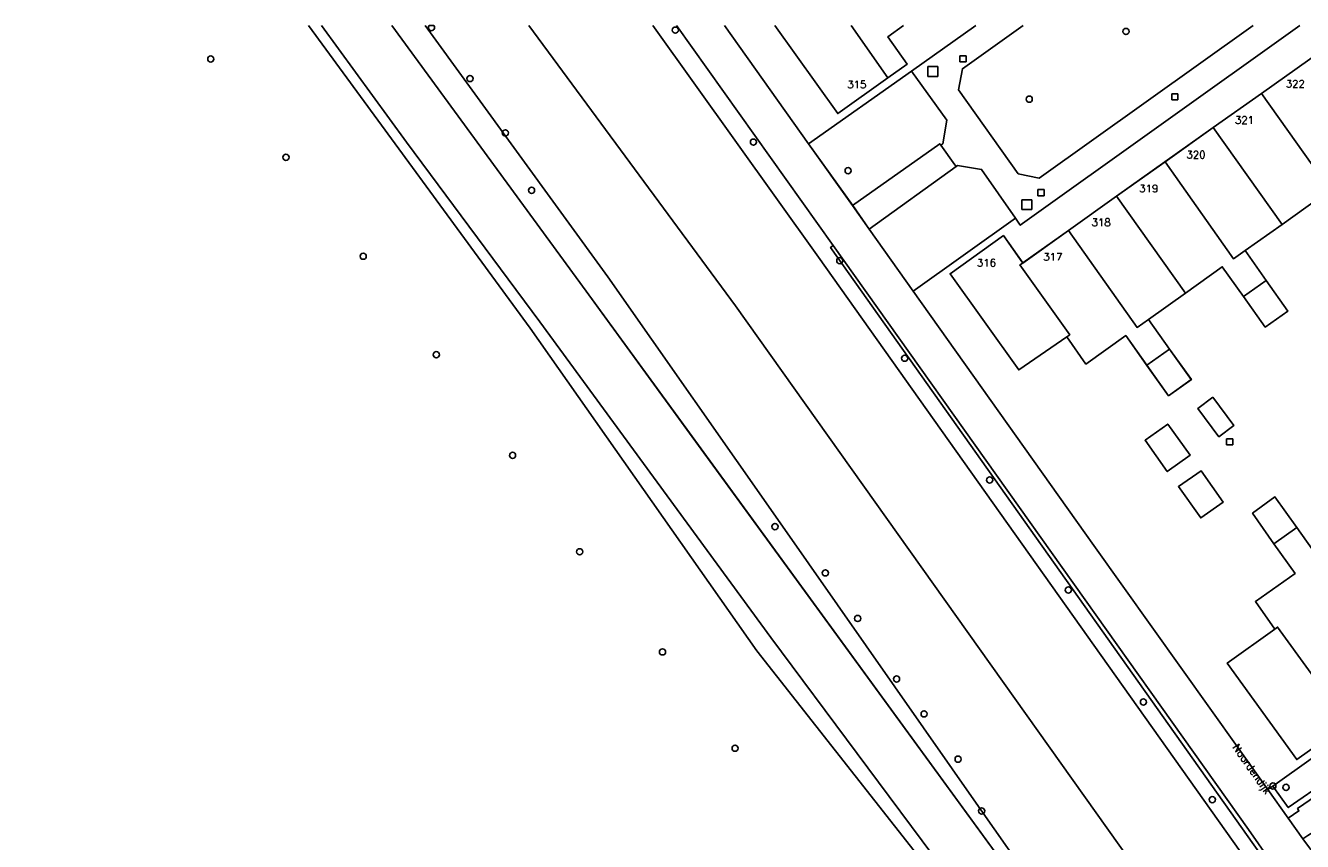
# Model space of a CAD drawing. Header units: metres. Extents: x 108000 to 109000, y 423000 to 423600.
# Tile 82 of 88: x 108691 to 108794, y 423534 to 423600. Entities that reach past the tile are written whole.
import ezdxf

# ---------------------------------------------------------------- set-up
doc = ezdxf.new("R2010")
doc.units = ezdxf.units.M
doc.header["$MEASUREMENT"] = 0
for name, color, linetype in [('Erf', 10, 'Continuous'), ('Fietspad', 10, 'Continuous'), ('grasland agrarisch', 10, 'Continuous'), ('groenvoorziening', 10, 'Continuous'), ('Hek', 10, 'Continuous'), ('Huisnummers', 10, 'Continuous'), ('inspectie- _rioolput', 10, 'Continuous'), ('kolk', 10, 'Continuous'), ('oever_ slootkant', 10, 'Continuous'), ('onverhard', 10, 'Continuous'), ('Openbare_ruimtenaam', 10, 'Continuous'), ('pand', 10, 'Continuous'), ('vegetatieobject', 10, 'Continuous'), ('Voetpad', 10, 'Continuous'), ('voetpad op trap', 10, 'Continuous'), ('waterloop_ sloot', 10, 'Continuous')]:
    doc.layers.add(name, color=color, linetype=linetype)
doc.styles.get("Standard").update_dxf_attribs({"font": 'txt.shx'})

# ---------------------------------------------------------------- blocks, each defined once
blk = doc.blocks.new('308_ACAD_1_FMEBLOCK33')
at = {"layer": 'oever_ slootkant', "color": 92, "true_color": 0x00c300}
for points in [[(-31.8, 44.61), (-16.08, 23.1), (-7.71, 11.63), (19.35, -25.47), (24.87, -33.3), (29.83, -40.32), (29.94, -40.55), (30.25, -41.37), (30.41, -42.24), (30.43, -42.5), (30.38, -43.38), (30.21, -44.08), (30.17, -44.24)], [(31.49, -44.61), (31.57, -44.4), (31.76, -43.46), (31.8, -42.5), (31.75, -42), (31.55, -41.06), (31.19, -40.16), (30.95, -39.72), (25.71, -32.58), (20.18, -25.02), (15.86, -18.86), (-0.37, 4.35), (-14.31, 24.27), (-29.1, 44.61)]]:
    blk.add_lwpolyline(points, dxfattribs=at)
blk = doc.blocks.new('308_ACAD_1_FMEBLOCK43')
at = {"layer": 'Erf', "color": 52, "true_color": 0xd2d200}
for points in [[(13.94, 14.98), (19.38, 7.36), (15.3, 4.45), (12.3, 2.33), (14.01, -0.08), (15.79, -2.55), (13.95, -3.86), (12.18, -1.39), (10.47, 1.02), (7.48, -1.11), (4.49, -3.22), (6.19, -5.64), (7.95, -8.14), (6.12, -9.42), (4.36, -6.95), (2.64, -4.54), (-0.34, -6.67), (-3.33, -8.8), (-1.62, -11.2), (0.14, -13.67), (-1.7, -14.98), (-3.45, -12.52), (-5.16, -10.11), (-8.39, -12.42), (-9.94, -10.21), (-13.83, -12.89), (-19.38, -5.11), (-15.07, -2.02), (-13.49, -4.23), (-9.8, -1.61), (-5.91, 1.17), (-1.99, 3.95), (1.91, 6.73), (5.82, 9.48)], [(5.82, 9.48), (9.72, 12.27), (13.54, 14.98)]]:
    blk.add_lwpolyline(points, dxfattribs=at)
blk = doc.blocks.new('308_ACAD_1_FMEBLOCK78')
at = {"layer": 'Fietspad', "color": 255}
for points in [[(-33.14, 44.64), (-20.47, 26.83), (13.15, -20.42), (24.16, -36.2), (25.3, -37.95), (27.53, -41.39), (29.16, -43.86), (29.78, -44.64)], [(33.14, -43.8), (32.7, -43.25), (31.02, -40.8), (28.38, -36.73), (28.05, -36.73), (27.99, -34.08), (26.78, -34.11), (19.86, -24.3), (17.54, -21.17), (16.37, -19.51), (14.72, -17.19), (0.64, 2.55), (-0.1, 3.58), (-13.99, 23.14), (-17.55, 28.17), (-18.88, 30.08), (-22.46, 35.08), (-29.26, 44.64)]]:
    blk.add_lwpolyline(points, dxfattribs=at)

msp = doc.modelspace()

# ---------------------------------------------------------------- linework, layer by layer
at = {"layer": 'Erf', "color": 52, "true_color": 0xd2d200}
for points in [[(108747.306, 423600), (108754.102, 423590.438), (108762.45, 423596.297), (108767.644, 423600)], [(108761.798, 423600), (108760.539, 423599.094), (108762.094, 423596.875), (108760.539, 423595.781), (108756.469, 423592.875), (108751.395, 423600)], [(108793.87, 423600), (108771.246, 423583.843), (108770.848, 423584.417), (108762.57, 423578.5), (108776.461, 423558.938), (108777.203, 423557.906), (108791.284, 423538.164), (108791.692, 423538.453), (108798.094, 423543)], [(108786.824, 423569.913), (108788.527, 423567.618), (108787.321, 423566.723), (108785.618, 423569.019), (108786.824, 423569.913)], [(108783.18, 423567.75), (108784.992, 423565.219), (108783.148, 423563.906), (108781.352, 423566.438), (108783.18, 423567.75)], [(108785.852, 423560.156), (108784.039, 423562.688), (108785.883, 423563.969), (108787.68, 423561.438), (108785.852, 423560.156)], [(108797.719, 423543.5), (108793.617, 423540.594), (108788, 423548.406), (108791.852, 423551.156), (108790.273, 423553.375), (108793.489, 423555.661), (108791.781, 423558.063), (108790.047, 423560.531), (108791.859, 423561.844), (108793.617, 423559.375), (108795.323, 423556.965)]]:
    msp.add_lwpolyline(points, dxfattribs=at)
at = {"layer": 'grasland agrarisch', "color": 3, "true_color": 0x00f000}
msp.add_line((108756.098, 423582.191), (108743.427, 423600), dxfattribs=at)
for points in [[(108723.085, 423600), (108737.874, 423579.663), (108751.81, 423559.742), (108768.048, 423536.531), (108772.359, 423530.369), (108777.893, 423522.815), (108783.129, 423515.669), (108783.373, 423515.23), (108783.731, 423514.336), (108783.937, 423513.395), (108783.981, 423512.895), (108783.945, 423511.932), (108783.75, 423510.989), (108783.678, 423510.787), (108783.608, 423510.591), (108790.79, 423513.272)], [(108731.476, 423600), (108748.195, 423577.312), (108790.553, 423517.783), (108790.835, 423516.841), (108790.898, 423515.188), (108790.79, 423513.272)], [(108741.511, 423600), (108754.905, 423581.25), (108798.42, 423519.937), (108799.375, 423520.565)], [(108756.098, 423582.191), (108755.892, 423582.045), (108798.473, 423521.936), (108799.375, 423520.565)], [(108801.534, 423517.282), (108801.865, 423517.405), (108800.727, 423519.156), (108789.719, 423534.938), (108756.098, 423582.191)]]:
    msp.add_lwpolyline(points, dxfattribs=at)
at = {"layer": 'groenvoorziening', "color": 3}
for points in [[(108687.666, 423495.534), (108691.867, 423496.862), (108696.114, 423498.037), (108698.868, 423498.708), (108703.178, 423499.622), (108707.519, 423500.379), (108734.397, 423504.205), (108755.013, 423507.14), (108755.526, 423507.55), (108755.978, 423508.533), (108759.881, 423518.656), (108763.458, 423527.935), (108764.259, 423531.179), (108749.939, 423549.389), (108731.577, 423575.504), (108713.635, 423600)], [(108771.476, 423600), (108766.559, 423596.498), (108766.251, 423594.808), (108771.085, 423588.007), (108772.789, 423587.654), (108790.104, 423600)], [(108764.727, 423590.438), (108764.81, 423590.321), (108764.984, 423590.438), (108765.303, 423592.341), (108762.45, 423596.297), (108754.102, 423590.438), (108757.68, 423585.438), (108764.727, 423590.438)], [(108770.848, 423584.417), (108768.113, 423588.351), (108766.154, 423588.665), (108766.055, 423588.594), (108759.016, 423583.531), (108762.57, 423578.5), (108770.848, 423584.417)], [(108799.359, 423541.129), (108799.036, 423541.553), (108799.434, 423541.856), (108798.539, 423543.031), (108798.227, 423542.812), (108798.094, 423543), (108791.692, 423538.453), (108792.935, 423536.709), (108799.359, 423541.129)]]:
    msp.add_lwpolyline(points, dxfattribs=at)
at = {"layer": 'Hek', "color": 30}
msp.add_lwpolyline([(108799.375, 423520.565), (108798.473, 423521.936), (108755.892, 423582.045)], dxfattribs=at)
at = {"layer": 'inspectie- _rioolput', "color": 30}
for p, q in [((108764.57, 423596.689), (108763.77, 423596.689)), ((108763.77, 423596.689), (108763.77, 423595.889)), ((108764.57, 423595.889), (108764.57, 423596.689)), ((108763.77, 423595.889), (108764.57, 423595.889)), ((108772.17, 423585.902), (108771.37, 423585.902)), ((108771.37, 423585.902), (108771.37, 423585.102)), ((108772.17, 423585.102), (108772.17, 423585.902)), ((108771.37, 423585.102), (108772.17, 423585.102))]:
    msp.add_line(p, q, dxfattribs=at)
at = {"layer": 'kolk', "color": 30, "true_color": 0xf07a00}
for p, q in [((108766.366, 423597.059), (108766.366, 423597.559)), ((108766.366, 423597.559), (108766.866, 423597.559)), ((108766.866, 423597.059), (108766.366, 423597.059)), ((108766.866, 423597.559), (108766.866, 423597.059)), ((108783.507, 423593.982), (108783.507, 423594.482)), ((108783.507, 423594.482), (108784.007, 423594.482)), ((108784.007, 423593.982), (108783.507, 423593.982)), ((108784.007, 423594.482), (108784.007, 423593.982)), ((108772.667, 423586.219), (108772.667, 423586.719)), ((108772.667, 423586.719), (108773.167, 423586.719)), ((108773.167, 423586.719), (108773.167, 423586.219)), ((108773.167, 423586.219), (108772.667, 423586.219)), ((108787.946, 423566.053), (108787.946, 423566.553)), ((108787.946, 423566.553), (108788.446, 423566.553)), ((108788.446, 423566.053), (108787.946, 423566.053)), ((108788.446, 423566.553), (108788.446, 423566.053))]:
    msp.add_line(p, q, dxfattribs=at)
at = {"layer": 'oever_ slootkant', "color": 92, "true_color": 0x00c300}
for points in [[(108713.635, 423600), (108731.577, 423575.504), (108749.939, 423549.389), (108764.259, 423531.179)], [(108765.224, 423531.371), (108765.039, 423531.709), (108751.059, 423550.469), (108732.359, 423576.02), (108721.578, 423590.562), (108714.695, 423600)]]:
    msp.add_lwpolyline(points, dxfattribs=at)
at = {"layer": 'onverhard', "color": 255}
msp.add_lwpolyline([(108791.692, 423538.453), (108791.284, 423538.164), (108792.938, 423535.844), (108793.797, 423536.438), (108793.695, 423536.625), (108800.03, 423540.984), (108799.561, 423541.689), (108799.434, 423541.856), (108799.036, 423541.553), (108799.359, 423541.129), (108792.935, 423536.709), (108791.692, 423538.453)], dxfattribs=at)
at = {"layer": 'pand', "color": 1}
for p, q in [((108757.556, 423600), (108760.539, 423595.781)), ((108794.672, 423597.281), (108790.773, 423594.5)), ((108790.773, 423594.5), (108786.859, 423591.75)), ((108786.859, 423591.75), (108782.961, 423588.969)), ((108786.859, 423591.75), (108792.43, 423583.906)), ((108782.961, 423588.969), (108779.039, 423586.188)), ((108779.039, 423586.188), (108775.148, 423583.406)), ((108779.039, 423586.188), (108784.609, 423578.344)), ((108775.148, 423583.406), (108771.461, 423580.781)), ((108789.442, 423581.792), (108792.43, 423583.906)), ((108791.141, 423579.375), (108789.442, 423581.792)), ((108791.141, 423579.375), (108789.313, 423578.063)), ((108781.619, 423576.215), (108784.609, 423578.344)), ((108783.328, 423573.813), (108781.619, 423576.215)), ((108781.5, 423572.5), (108783.328, 423573.813)), ((108791.781, 423558.063), (108793.617, 423559.375)), ((108795.323, 423556.965), (108793.617, 423559.375))]:
    msp.add_line(p, q, dxfattribs=at)
for points in [[(108751.395, 423600), (108756.469, 423592.875), (108760.539, 423595.781)], [(108760.539, 423595.781), (108762.094, 423596.875), (108760.539, 423599.094), (108761.798, 423600)], [(108790.773, 423594.5), (108796.328, 423586.688), (108797.251, 423587.343)], [(108782.961, 423588.969), (108788.5, 423581.125), (108789.442, 423581.792)], [(108792.43, 423583.906), (108795.417, 423586.038), (108797.133, 423583.625)], [(108775.148, 423583.406), (108780.703, 423575.563), (108781.619, 423576.215)], [(108771.461, 423580.781), (108769.883, 423583), (108765.57, 423579.906), (108771.117, 423572.125), (108775.013, 423574.806)], [(108775.013, 423574.806), (108775.25, 423574.969), (108771.219, 423580.625), (108771.461, 423580.781)], [(108784.609, 423578.344), (108787.59, 423580.475), (108789.313, 423578.063)], [(108789.313, 423578.063), (108791.07, 423575.594), (108792.898, 423576.875), (108791.141, 423579.375)], [(108775.013, 423574.806), (108776.563, 423572.594), (108779.788, 423574.907), (108781.5, 423572.5)], [(108781.5, 423572.5), (108783.25, 423570.031), (108785.094, 423571.344), (108783.328, 423573.813)], [(108786.824, 423569.913), (108785.618, 423569.019), (108787.321, 423566.723), (108788.527, 423567.618), (108786.824, 423569.913)], [(108783.148, 423563.906), (108784.992, 423565.219), (108783.18, 423567.75), (108781.352, 423566.438), (108783.148, 423563.906)], [(108785.883, 423563.969), (108784.039, 423562.688), (108785.852, 423560.156), (108787.68, 423561.438), (108785.883, 423563.969)], [(108793.617, 423559.375), (108791.859, 423561.844), (108790.047, 423560.531), (108791.781, 423558.063)], [(108791.781, 423558.063), (108793.489, 423555.661), (108790.273, 423553.375), (108791.852, 423551.156)], [(108791.852, 423551.156), (108788, 423548.406), (108793.617, 423540.594), (108797.719, 423543.5)], [(108791.852, 423551.156), (108792.078, 423551.313), (108797.719, 423543.5)]]:
    msp.add_lwpolyline(points, dxfattribs=at)
at = {"layer": 'vegetatieobject', "color": 3}
msp.add_lwpolyline([(108723.409, 423600, 1.4622671), (108723.843, 423599.831, 0.1877404), (108723.777, 423600)], format="xyb", close=True, dxfattribs=at)
for centre in [(108743.325, 423599.628), (108779.802, 423599.519), (108705.733, 423597.287), (108726.711, 423595.709), (108771.971, 423594.041), (108729.578, 423591.314), (108749.651, 423590.564), (108711.815, 423589.334), (108757.312, 423588.254), (108731.694, 423586.666), (108718.066, 423581.331), (108756.638, 423580.976), (108723.983, 423573.356), (108761.894, 423573.075), (108730.156, 423565.211), (108768.767, 423563.215), (108751.392, 423559.449), (108735.591, 423557.407), (108755.476, 423555.7), (108775.138, 423554.312), (108758.093, 423552.011), (108742.291, 423549.306), (108761.234, 423547.115), (108781.214, 423545.25), (108763.464, 423544.292), (108748.167, 423541.512), (108766.217, 423540.626), (108791.692, 423538.453), (108792.757, 423538.339), (108768.116, 423536.435), (108786.789, 423537.348)]:
    msp.add_circle(centre, 0.25, dxfattribs=at)
at = {"layer": 'Voetpad', "color": 255}
for points in [[(108767.644, 423600), (108762.45, 423596.297), (108765.303, 423592.341), (108764.984, 423590.438), (108764.81, 423590.321), (108765.961, 423588.724), (108766.055, 423588.594), (108766.154, 423588.665), (108768.113, 423588.351), (108770.848, 423584.417), (108771.246, 423583.843), (108793.87, 423600)], [(108790.104, 423600), (108772.789, 423587.654), (108771.085, 423588.007), (108766.251, 423594.808), (108766.559, 423596.498), (108771.476, 423600)]]:
    msp.add_lwpolyline(points, dxfattribs=at)
at = {"layer": 'voetpad op trap', "color": 255}
for points in [[(108766.055, 423588.594), (108765.961, 423588.724), (108764.81, 423590.321), (108764.727, 423590.438), (108757.68, 423585.438), (108759.016, 423583.531), (108766.055, 423588.594)], [(108800.03, 423540.984), (108793.695, 423536.625), (108793.797, 423536.438), (108792.938, 423535.844), (108794.109, 423534.188), (108794.523, 423534.451), (108794.945, 423534.719), (108795.055, 423534.562), (108800.157, 423538.154), (108801.413, 423539.038), (108800.194, 423540.788), (108800.03, 423540.984)]]:
    msp.add_lwpolyline(points, dxfattribs=at)
at = {"layer": 'waterloop_ sloot', "color": 5}
for points in [[(108714.695, 423600), (108721.578, 423590.562), (108732.359, 423576.02), (108751.059, 423550.469), (108765.039, 423531.709), (108765.224, 423531.371)], [(108782.358, 423511.156), (108782.396, 423511.314), (108782.564, 423512.017), (108782.61, 423512.898), (108782.594, 423513.151), (108782.437, 423514.019), (108782.125, 423514.844), (108782.009, 423515.069), (108777.049, 423522.097), (108771.529, 423529.919), (108744.476, 423567.019), (108736.107, 423578.496), (108720.386, 423600)]]:
    msp.add_lwpolyline(points, dxfattribs=at)

# ---------------------------------------------------------------- block references
at = {"layer": 'Erf', "color": 52, "true_color": 0xd2d200}
msp.add_blockref('308_ACAD_1_FMEBLOCK43', (108784.949, 423585.015), dxfattribs=at)
at = {"layer": 'Fietspad', "color": 255}
msp.add_blockref('308_ACAD_1_FMEBLOCK78', (108776.564, 423555.358), dxfattribs=at)
at = {"layer": 'oever_ slootkant', "color": 92, "true_color": 0x00c300}
msp.add_blockref('308_ACAD_1_FMEBLOCK33', (108752.183, 423555.394), dxfattribs=at)

# ---------------------------------------------------------------- texts
at = {"layer": 'Huisnummers', "color": 255}
for s, p in [('322', (108792.739, 423594.986)), ('315', (108757.25, 423594.931)), ('321', (108788.626, 423592.052)), ('320', (108784.697, 423589.249)), ('319', (108780.872, 423586.521)), ('318', (108777.018, 423583.77)), ('316', (108767.736, 423580.504)), ('317', (108773.115, 423580.987))]:
    msp.add_text(s, height=0.6, dxfattribs=at).set_placement(p)
at = {"layer": 'Openbare_ruimtenaam', "color": 255}
msp.add_text('Noordendijk', height=0.6, rotation=305, dxfattribs=at).set_placement((108788.404, 423541.57))

doc.saveas('drawing.dxf')
